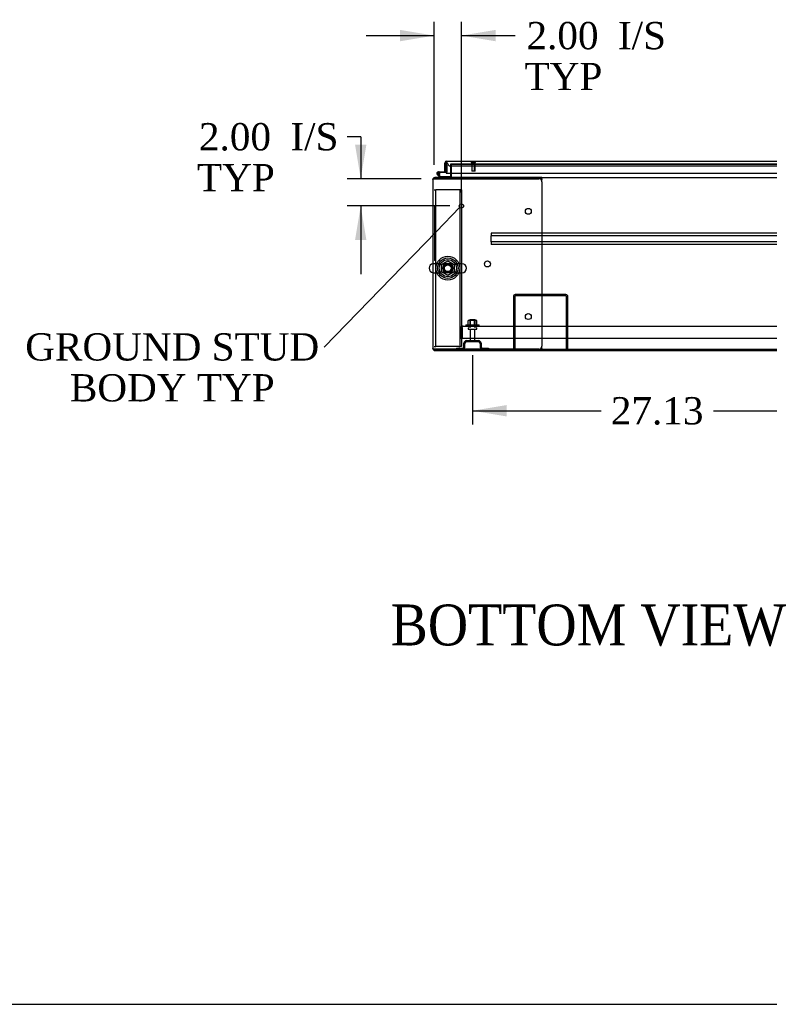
# Model space of a CAD drawing. Header units: inches. Extents: x 2 to 538, y -2 to 358.
# Tile 1 of 21: x 71 to 125, y 1 to 74. Entities that reach past the tile are written whole.
import ezdxf
from ezdxf import colors
from ezdxf.entities.mleader import LeaderData, LeaderLine
from ezdxf.enums import TextEntityAlignment as Align
from ezdxf.lldxf.tags import DXFTag
from ezdxf.math import Vec2, Vec3

# ---------------------------------------------------------------- set-up
doc = ezdxf.new("R2010")
doc.units = ezdxf.units.IN
doc.header["$MEASUREMENT"] = 0
for name, color, linetype in [('COM43134', 7, 'Continuous'), ('COM50669', 7, 'Continuous'), ('COM50677', 7, 'Continuous'), ('COM55602-1', 7, 'Continuous'), ('COM55604-1', 7, 'Continuous'), ('COM55605-1', 7, 'Continuous'), ('COM55607-2', 7, 'Continuous'), ('COM55738-23', 7, 'Continuous'), ('COM70112-2', 7, 'Continuous'), ('COM70113-2', 7, 'Continuous'), ('COM70218', 7, 'Continuous'), ('COM70220', 7, 'Continuous'), ('COM71193-3', 7, 'Continuous'), ('Default', 7, 'Continuous'), ('NTS166105', 7, 'Continuous'), ('NTS18024', 7, 'Continuous'), ('QLB20185', 7, 'Continuous'), ('SCS86415', 7, 'Continuous'), ('STD26089', 7, 'Continuous'), ('STD26258', 7, 'Continuous'), ('WAF25059', 7, 'Continuous'), ('WAF25377', 7, 'Continuous'), ('WAM254785', 7, 'Continuous')]:
    doc.layers.add(name, color=color, linetype=linetype)
doc.styles.add('SEACAD_Times_New_Roman', font='times.ttf')
tags = doc.linetypes.add('HIDDEN2', pattern=[0.1875, 0.125, -0.0625]).pattern_tags.tags
tags[6:7] = [DXFTag(74, 4), DXFTag(75, 0), DXFTag(340, '0'), DXFTag(46, 0.0), DXFTag(50, 0.0), DXFTag(44, 0.0), DXFTag(45, 0.0)]
tags[4:5] = [DXFTag(74, 4), DXFTag(75, 0), DXFTag(340, '0'), DXFTag(46, 0.0), DXFTag(50, 0.0), DXFTag(44, 0.0), DXFTag(45, 0.0)]
doc.dimstyles.new('HAMMOND_(STH_-_540x360)', dxfattribs={"dimtxt": 2, "dimasz": 2.5, "dimexe": 1, "dimexo": 1, "dimgap": 0.5, "dimtad": 0, "dimtih": 1, "dimtoh": 1, "dimzin": 0, "dimdsep": 46, "dimtxsty": 'SEACAD_Times_New_Roman', "dimblk1": '_SE_FILLED', "dimblk2": '_SE_FILLED', "dimsah": 1, "dimcen": 1, "dimadec": 0, "dimazin": 0, "dimtfac": 0.8, "dimtofl": 0, "dimtmove": 0, "dimatfit": 3, "dimfxl": 1, "dimtolj": 1, "dimtzin": 0, "dimarcsym": 0})

# ---------------------------------------------------------------- blocks, each defined once
blk = doc.blocks.new('_SE_FILLED')
at = {"color": 0}
blk.add_line((0, 0), (-1, 0), dxfattribs=at)
blk.add_solid([(0, 0), (-1, -0.1665), (-1, 0.1665), (0, 0)], dxfattribs=at)
blk = doc.blocks.new('SE1')
at = {"layer": 'COM43134', "color": 7, "linetype": 'HIDDEN2'}
for p, q in [((102.846, 50.33), (102.846, 51.02)), ((102.971, 51.102), (102.922, 51.169)), ((102.971, 51.02), (102.971, 51.169)), ((102.971, 51.102), (102.971, 51.02)), ((102.971, 51.02), (102.971, 51.02)), ((102.971, 50.33), (102.971, 51.02)), ((102.971, 51.02), (102.971, 50.33)), ((103.031, 51.205), (158.661, 51.205)), ((103.031, 51.205), (103.031, 51.205)), ((103.031, 51.205), (103.031, 51.205)), ((102.846, 50.33), (102.971, 50.33)), ((102.971, 50.33), (158.721, 50.33))]:
    blk.add_line(p, q, dxfattribs=at)
for start, end in [(126.19405, 180), (90.12083, 126.19405), (90, 90.05887)]:
    blk.add_arc((103.031, 51.02), 0.185, start, end, dxfattribs=at)
blk.add_open_spline([(102.971, 51.169), (102.981, 51.181), (102.991, 51.19), (103.006, 51.199), (103.011, 51.201), (103.021, 51.204), (103.026, 51.205), (103.031, 51.205)], degree=3, knots=[0, 0, 0, 0, 0.5, 0.5, 0.75, 0.75, 1, 1, 1, 1], dxfattribs=at)
at = {"layer": 'COM50669', "color": 7, "linetype": 'HIDDEN2'}
for p, q in [((110.577, 53.518), (106.863, 53.518)), ((106.72, 53.375), (106.72, 49.518)), ((106.815, 53.375), (106.815, 49.518)), ((110.577, 53.423), (106.863, 53.423)), ((110.625, 49.518), (110.625, 53.375)), ((110.72, 49.518), (110.72, 53.375))]:
    blk.add_line(p, q, dxfattribs=at)
for centre, radius, start, end in [((106.863, 53.375), 0.143, 90, 180), ((110.577, 53.375), 0.143, 0, 90), ((106.863, 53.375), 0.048, 90, 180), ((110.577, 53.375), 0.048, 0, 90)]:
    blk.add_arc(centre, radius, start, end, dxfattribs=at)
at = {"layer": 'COM50677', "color": 7, "linetype": 'HIDDEN2'}
for p, q in [((100.911, 61.206), (101.036, 61.206)), ((101.096, 61.206), (101.036, 61.206)), ((101.036, 49.706), (101.036, 61.206)), ((102.726, 61.206), (101.096, 61.206)), ((102.786, 61.206), (102.726, 61.206)), ((102.786, 61.206), (102.786, 49.706)), ((102.911, 61.206), (102.786, 61.206)), ((102.911, 61.206), (102.911, 49.706)), ((100.911, 49.706), (101.036, 49.706)), ((101.096, 49.706), (101.036, 49.706)), ((102.726, 49.706), (101.096, 49.706)), ((102.726, 49.706), (102.786, 49.706)), ((102.911, 49.706), (102.786, 49.706))]:
    blk.add_line(p, q, dxfattribs=at)
blk.add_circle((101.911, 55.456), 0.375, dxfattribs=at)
at = {"layer": 'COM55602-1', "color": 7, "linetype": 'Continuous'}
for p, q in [((106.816, 62.111), (100.959, 62.111)), ((108.816, 62.111), (106.816, 62.111)), ((106.816, 62.016), (106.816, 62.111)), ((108.816, 62.016), (108.816, 62.111)), ((100.816, 61.968), (100.816, 49.566)), ((100.824, 62.016), (100.959, 62.016)), ((100.959, 62.016), (100.824, 62.016)), ((100.959, 62.016), (100.959, 62.016)), ((106.816, 62.016), (100.959, 62.016)), ((100.959, 62.016), (108.596, 62.016)), ((108.816, 62.016), (106.816, 62.016)), ((108.792, 61.895), (108.805, 61.968)), ((108.816, 62.006), (108.816, 62.016)), ((108.816, 61.796), (108.816, 49.738)), ((100.824, 49.518), (100.959, 49.518)), ((100.959, 49.518), (100.824, 49.518)), ((100.959, 49.518), (100.959, 49.518)), ((100.959, 49.518), (106.816, 49.518)), ((108.596, 49.518), (100.959, 49.518)), ((100.959, 49.423), (106.816, 49.423)), ((106.816, 49.518), (106.816, 49.423)), ((106.816, 49.518), (108.816, 49.518)), ((106.816, 49.423), (108.816, 49.423)), ((108.805, 49.566), (108.792, 49.638)), ((108.816, 49.518), (108.816, 49.528)), ((108.816, 49.518), (108.816, 49.423))]:
    blk.add_line(p, q, dxfattribs=at)
for centre in [(107.816, 59.626), (104.816, 55.767), (107.816, 51.908)]:
    blk.add_circle(centre, 0.218, dxfattribs=at)
for centre, radius, start, end in [((100.959, 61.968), 0.143, 90, 160.38706), ((100.959, 61.968), 0.143, 160.38706, 180), ((108.596, 61.796), 0.22, 0, 90), ((109.123, 61.898), 0.326, 160.71602, 167.67415), ((100.959, 49.566), 0.143, 180, 199.61294), ((100.959, 49.566), 0.143, 199.61294, 270), ((108.596, 49.738), 0.22, 270, 0), ((109.123, 49.635), 0.326, 192.32585, 199.28398)]:
    blk.add_arc(centre, radius, start, end, dxfattribs=at)
for centre, start_param, end_param in [((100.959, 61.968), 2.799282, 3.141593), ((100.959, 49.566), 3.141593, 3.483903)]:
    blk.add_ellipse(centre, major_axis=(0.143, 0), ratio=0.99836, start_param=start_param, end_param=end_param, dxfattribs=at)
at = {"layer": 'COM55604-1', "color": 7, "linetype": 'HIDDEN2'}
for p, q in [((102.096, 63.078), (102.096, 62.423)), ((102.191, 63.078), (102.096, 63.078)), ((100.824, 62.016), (100.816, 62.016)), ((100.824, 49.518), (100.816, 49.518))]:
    blk.add_line(p, q, dxfattribs=at)
at = {"layer": 'COM55604-1', "color": 7, "linetype": 'Continuous'}
for p, q in [((102.096, 62.423), (102.096, 62.159)), ((100.816, 61.968), (100.816, 62.016)), ((100.816, 49.518), (100.816, 49.566))]:
    blk.add_line(p, q, dxfattribs=at)
for radius, start in [(0.048, 270), (0.143, 340.38706)]:
    blk.add_arc((102.048, 62.159), radius, start, 0, dxfattribs=at)
at = {"layer": 'COM55604-1', "color": 7, "linetype": 'HIDDEN2'}
blk.add_arc((102.048, 62.159), 0.143, 270, 340.38706, dxfattribs=at)
at = {"layer": 'COM55605-1', "color": 7, "linetype": 'HIDDEN2'}
for p, q in [((100.912, 49.431), (100.912, 49.518)), ((100.912, 49.423), (100.959, 49.423))]:
    blk.add_line(p, q, dxfattribs=at)
at = {"layer": 'COM55605-1', "color": 7, "linetype": 'Continuous'}
for p, q in [((100.912, 49.423), (100.912, 49.431)), ((108.816, 49.423), (130.705, 49.423))]:
    blk.add_line(p, q, dxfattribs=at)
at = {"layer": 'COM55607-2', "color": 7, "linetype": 'Continuous'}
for p, q in [((101.786, 63.004), (101.786, 63.004)), ((101.349, 62.111), (101.137, 62.322)), ((101.216, 62.526), (101.786, 62.526)), ((101.786, 62.464), (101.216, 62.464)), ((101.25, 62.297), (101.374, 62.173)), ((101.271, 62.414), (101.332, 62.419)), ((101.374, 62.173), (102.069, 62.173)), ((101.786, 62.526), (101.786, 62.528)), ((102.069, 62.173), (102.069, 62.116))]:
    blk.add_line(p, q, dxfattribs=at)
at = {"layer": 'COM55607-2', "color": 7, "linetype": 'HIDDEN2'}
for p, q in [((101.786, 63.004), (101.848, 63.004)), ((101.848, 63.004), (101.848, 62.489)), ((101.153, 62.396), (101.153, 62.421)), ((101.18, 62.367), (101.25, 62.297)), ((101.203, 62.471), (101.228, 62.471)), ((101.228, 62.346), (101.203, 62.346)), ((101.333, 62.409), (101.271, 62.409)), ((101.278, 62.421), (101.278, 62.396)), ((101.823, 62.464), (101.786, 62.464)), ((102.069, 62.116), (102.069, 62.111))]:
    blk.add_line(p, q, dxfattribs=at)
at = {"layer": 'COM55607-2', "color": 7, "linetype": 'Continuous'}
blk.add_circle((101.216, 62.409), 0.05, dxfattribs=at)
for radius, start, end in [(0.117, 90, 5.21591), (0.117, 227.60795, 287.02737), (0.055, 90, 5.21591), (0.055, 5.21591, 90), (0.117, 5.21591, 28.03984)]:
    blk.add_arc((101.216, 62.409), radius, start, end, dxfattribs=at)
at = {"layer": 'COM55607-2', "color": 7, "linetype": 'HIDDEN2'}
for centre, radius, start, end in [((101.203, 62.421), 0.05, 90, 180), ((101.203, 62.396), 0.05, 180, 270), ((101.216, 62.409), 0.117, 28.03984, 90), ((101.228, 62.421), 0.05, 0, 90), ((101.228, 62.396), 0.05, 270, 0), ((101.823, 62.489), 0.025, 270, 0)]:
    blk.add_arc(centre, radius, start, end, dxfattribs=at)
at = {"layer": 'COM55738-23', "color": 7, "linetype": 'HIDDEN2'}
for p, q in [((103.095, 49.705), (103.095, 49.955)), ((103.167, 49.705), (103.167, 49.955)), ((103.283, 50.143), (104.158, 50.143)), ((103.283, 50.071), (104.158, 50.071)), ((104.273, 49.955), (104.273, 49.705)), ((104.345, 49.955), (104.345, 49.705)), ((102.558, 49.59), (102.98, 49.59)), ((102.558, 49.59), (102.558, 49.518)), ((104.461, 49.59), (104.883, 49.59)), ((104.883, 49.59), (104.883, 49.518))]:
    blk.add_line(p, q, dxfattribs=at)
for centre, radius, start, end in [((103.283, 49.955), 0.188, 90, 180), ((103.283, 49.955), 0.115, 90, 180), ((104.158, 49.955), 0.188, 0, 90), ((104.158, 49.955), 0.116, 0, 90), ((102.98, 49.705), 0.188, 270, 0), ((102.98, 49.705), 0.116, 270, 0), ((104.461, 49.705), 0.188, 180, 270), ((104.461, 49.705), 0.115, 180, 270)]:
    blk.add_arc(centre, radius, start, end, dxfattribs=at)
at = {"layer": 'COM70112-2', "color": 7, "linetype": 'HIDDEN2'}
for p in [(102.191, 63.078), (129.23, 63.08)]:
    blk.add_line(p, (102.191, 63.08), dxfattribs=at)
blk.add_circle((101.911, 55.456), 0.344, dxfattribs=at)
at = {"layer": 'COM70113-2', "color": 7, "linetype": 'HIDDEN2'}
for p, q in [((102.191, 63.078), (129.23, 63.078)), ((102.191, 62.423), (102.191, 63.078)), ((100.911, 62.111), (100.959, 62.111)), ((100.911, 62.103), (100.911, 61.968)), ((100.911, 49.566), (100.911, 49.518))]:
    blk.add_line(p, q, dxfattribs=at)
at = {"layer": 'COM70113-2', "color": 7, "linetype": 'Continuous'}
for p, q in [((100.911, 62.111), (100.911, 62.103)), ((102.191, 62.159), (102.191, 62.423)), ((102.191, 62.159), (102.191, 62.111)), ((108.816, 62.111), (152.879, 62.111)), ((108.816, 49.518), (152.879, 49.518))]:
    blk.add_line(p, q, dxfattribs=at)
at = {"layer": 'COM70218', "color": 7, "linetype": 'HIDDEN2'}
for p, q in [((156.597, 58.016), (105.097, 58.016)), ((105.097, 58.016), (105.097, 57.973)), ((105.097, 57.973), (105.097, 57.871)), ((105.097, 57.871), (105.097, 57.828)), ((105.097, 57.391), (105.097, 57.828)), ((156.597, 57.828), (105.097, 57.828)), ((156.597, 57.391), (105.097, 57.391)), ((105.097, 57.391), (105.097, 57.348)), ((105.097, 57.348), (105.097, 57.246)), ((105.097, 57.246), (105.097, 57.203)), ((156.597, 57.203), (105.097, 57.203))]:
    blk.add_line(p, q, dxfattribs=at)
at = {"layer": 'COM70220', "color": 7, "linetype": 'HIDDEN2'}
for p, q in [((102.111, 62.953), (102.361, 62.953)), ((102.361, 62.953), (129.021, 62.953))]:
    blk.add_line(p, q, dxfattribs=at)
blk.add_arc((102.111, 63.203), 0.25, 180, 270, dxfattribs=at)
at = {"layer": 'COM71193-3', "color": 7, "linetype": 'Continuous'}
for p, q in [((101.691, 62.528), (101.691, 63.155)), ((101.786, 63.218), (101.747, 63.268)), ((101.786, 63.155), (101.786, 63.268)), ((101.786, 63.218), (101.786, 63.155)), ((101.786, 63.155), (101.786, 63.155)), ((101.786, 62.528), (101.786, 63.155)), ((101.786, 63.155), (101.786, 62.423)), ((101.834, 63.298), (129.548, 63.298)), ((101.834, 63.298), (101.834, 63.298)), ((101.834, 63.298), (101.834, 63.298)), ((101.691, 62.528), (101.786, 62.528)), ((101.786, 62.423), (129.596, 62.423))]:
    blk.add_line(p, q, dxfattribs=at)
for start, end in [(127.50359, 180), (90.15607, 127.50359), (90, 90.07617)]:
    blk.add_arc((101.834, 63.155), 0.143, start, end, dxfattribs=at)
blk.add_open_spline([(101.786, 63.268), (101.794, 63.278), (101.802, 63.285), (101.814, 63.293), (101.818, 63.295), (101.826, 63.297), (101.83, 63.298), (101.834, 63.298)], degree=3, knots=[0, 0, 0, 0, 0.5, 0.5, 0.75, 0.75, 1, 1, 1, 1], dxfattribs=at)
at = {"layer": 'NTS166105', "color": 7, "linetype": 'HIDDEN2'}
for p, q in [((103.566, 51.621), (103.405, 51.621)), ((103.405, 51.301), (103.405, 51.621)), ((103.876, 51.621), (103.566, 51.621)), ((103.566, 51.301), (103.566, 51.621)), ((104.036, 51.621), (103.876, 51.621)), ((103.876, 51.301), (103.876, 51.621)), ((104.036, 51.301), (104.036, 51.621))]:
    blk.add_line(p, q, dxfattribs=at)
at = {"layer": 'NTS18024', "color": 7, "linetype": 'HIDDEN2'}
for p, q in [((101.446, 55.719), (101.915, 55.993)), ((101.446, 55.193), (101.446, 55.719)), ((101.915, 55.993), (102.376, 55.719)), ((102.376, 55.719), (102.376, 55.193)), ((101.911, 54.921), (101.446, 55.193)), ((102.376, 55.193), (101.911, 54.921))]:
    blk.add_line(p, q, dxfattribs=at)
blk.add_circle((101.911, 55.456), 0.263, dxfattribs=at)
at = {"layer": 'QLB20185', "color": 7, "linetype": 'HIDDEN2'}
for p, q in [((100.941, 60.016), (100.911, 60.016)), ((100.941, 60.016), (100.941, 59.641)), ((100.941, 59.641), (100.941, 56.391)), ((100.958, 58.857), (100.941, 58.857)), ((100.956, 58.836), (100.941, 58.836)), ((100.958, 58.823), (100.941, 58.823)), ((100.956, 58.821), (100.941, 58.821)), ((100.956, 58.811), (100.941, 58.811)), ((100.956, 58.783), (100.941, 58.783)), ((100.956, 58.697), (100.941, 58.697)), ((100.956, 58.681), (100.941, 58.681)), ((100.941, 58.679), (100.958, 58.679)), ((100.941, 58.679), (100.958, 58.679)), ((100.958, 58.639), (100.941, 58.639)), ((100.956, 58.857), (100.956, 58.836)), ((100.956, 58.829), (100.956, 58.836)), ((100.956, 58.811), (100.956, 58.821)), ((100.956, 58.783), (100.956, 58.811)), ((100.956, 58.697), (100.956, 58.783)), ((100.956, 58.681), (100.956, 58.697)), ((100.956, 58.629), (100.956, 58.637)), ((100.956, 58.468), (100.956, 58.629)), ((100.956, 58.535), (100.958, 58.535)), ((100.956, 58.468), (100.941, 58.468)), ((100.958, 58.432), (100.941, 58.432)), ((100.956, 58.282), (100.941, 58.282)), ((100.956, 58.261), (100.941, 58.261)), ((100.941, 58.254), (100.958, 58.254)), ((100.956, 58.204), (100.941, 58.204)), ((100.956, 58.062), (100.941, 58.062)), ((100.956, 57.98), (100.941, 57.98)), ((100.956, 57.976), (100.941, 57.976)), ((100.956, 57.967), (100.941, 57.967)), ((100.956, 57.956), (100.941, 57.956)), ((100.956, 57.937), (100.941, 57.937)), ((100.956, 57.868), (100.941, 57.868)), ((100.956, 57.846), (100.941, 57.846)), ((100.958, 57.766), (100.941, 57.766)), ((100.958, 57.766), (100.941, 57.766)), ((100.956, 57.764), (100.941, 57.764)), ((100.956, 58.423), (100.956, 58.43)), ((100.956, 58.313), (100.956, 58.423)), ((100.956, 58.282), (100.956, 58.313)), ((100.956, 58.261), (100.956, 58.282)), ((100.956, 58.062), (100.956, 58.204)), ((100.958, 58.197), (100.956, 58.197)), ((100.956, 58.063), (100.958, 58.063)), ((100.956, 57.976), (100.956, 57.98)), ((100.956, 57.967), (100.956, 57.976)), ((100.956, 57.956), (100.956, 57.967)), ((100.956, 57.937), (100.956, 57.956)), ((100.956, 57.868), (100.956, 57.937)), ((100.956, 57.846), (100.956, 57.868)), ((100.956, 57.756), (100.956, 57.764)), ((100.941, 57.632), (100.958, 57.632)), ((100.958, 57.552), (100.941, 57.552)), ((100.956, 57.532), (100.941, 57.532)), ((100.956, 57.437), (100.941, 57.437)), ((100.941, 57.422), (100.958, 57.422)), ((100.941, 57.418), (100.958, 57.418)), ((100.958, 57.344), (100.941, 57.344)), ((100.956, 57.337), (100.941, 57.337)), ((100.956, 57.312), (100.941, 57.312)), ((100.956, 57.22), (100.941, 57.22)), ((100.941, 57.2), (100.958, 57.2)), ((100.956, 57.641), (100.956, 57.756)), ((100.956, 57.634), (100.956, 57.641)), ((100.956, 57.532), (100.956, 57.552)), ((100.956, 57.437), (100.956, 57.532)), ((100.956, 57.418), (100.956, 57.437)), ((100.956, 57.312), (100.956, 57.337)), ((100.956, 57.22), (100.956, 57.312)), ((100.956, 57.2), (100.956, 57.22)), ((100.941, 56.391), (100.941, 56.016)), ((100.941, 56.016), (100.911, 56.016))]:
    blk.add_line(p, q, dxfattribs=at)
at = {"layer": 'SCS86415', "color": 7, "linetype": 'HIDDEN2'}
for p, q in [((101.381, 55.787), (100.875, 55.787)), ((102.947, 55.787), (102.441, 55.787)), ((100.875, 55.124), (101.381, 55.124)), ((102.441, 55.124), (102.947, 55.124))]:
    blk.add_line(p, q, dxfattribs=at)
for radius in [0.625, 0.312, 0.252]:
    blk.add_circle((101.911, 55.456), radius, dxfattribs=at)
at = {"layer": 'SCS86415', "color": 7, "linetype": 'Continuous'}
blk.add_arc((100.875, 55.456), 0.331, 100.31318, 259.68682, dxfattribs=at)
at = {"layer": 'SCS86415', "color": 7, "linetype": 'HIDDEN2'}
for centre, start, end in [((100.875, 55.456), 90, 100.31318), ((102.947, 55.456), 270, 90), ((100.875, 55.456), 259.68682, 270)]:
    blk.add_arc(centre, 0.331, start, end, dxfattribs=at)
at = {"layer": 'STD26089', "color": 7, "linetype": 'HIDDEN2'}
for p, q in [((103.533, 51.705), (103.908, 51.705)), ((103.533, 51.705), (103.533, 51.08)), ((103.908, 51.08), (103.908, 51.705)), ((103.395, 51.05), (103.395, 51.01)), ((103.425, 50.98), (104.015, 50.98)), ((103.554, 50.98), (103.554, 50.203)), ((103.886, 50.203), (103.886, 50.98)), ((104.045, 51.01), (104.045, 51.05))]:
    blk.add_line(p, q, dxfattribs=at)
for centre, radius, start, end in [((103.425, 51.05), 0.03, 90, 180), ((103.425, 51.01), 0.03, 180, 270), ((104.015, 51.05), 0.03, 0, 90), ((104.015, 51.01), 0.03, 270, 0), ((103.614, 50.203), 0.06, 180, 270), ((103.826, 50.203), 0.06, 270, 0)]:
    blk.add_arc(centre, radius, start, end, dxfattribs=at)
at = {"layer": 'STD26258', "color": 7, "linetype": 'HIDDEN2'}
for p, q in [((103.63, 63.203), (103.63, 63.172)), ((103.942, 63.172), (103.63, 63.172)), ((103.661, 63.172), (103.661, 62.578)), ((103.692, 62.578), (103.692, 63.172)), ((103.88, 62.578), (103.88, 63.172)), ((103.911, 62.578), (103.911, 63.172)), ((103.942, 63.172), (103.942, 63.203)), ((103.911, 62.578), (103.661, 62.578))]:
    blk.add_line(p, q, dxfattribs=at)
blk.add_circle((102.911, 60.016), 0.156, dxfattribs=at)
at = {"layer": 'WAF25059', "color": 7, "linetype": 'HIDDEN2'}
for p, q in [((103.22, 51.301), (104.22, 51.301)), ((103.22, 51.301), (103.22, 51.205)), ((104.22, 51.205), (104.22, 51.301))]:
    blk.add_line(p, q, dxfattribs=at)
at = {"layer": 'WAF25377', "color": 7, "linetype": 'HIDDEN2'}
for radius in [0.875, 0.34]:
    blk.add_circle((101.911, 55.456), radius, dxfattribs=at)
at = {"layer": 'WAM254785', "color": 7, "linetype": 'HIDDEN2'}
for radius in [0.75, 0.312]:
    blk.add_circle((101.911, 55.456), radius, dxfattribs=at)
blk = doc.blocks.new('DMBLK3679')
at = {"layer": 'Default', "linetype": 'Continuous'}
for points in [[(106.22, 44.585), (106.22, 45.418), (103.72, 45.001)], [(128.346, 44.585), (130.846, 45.001), (128.346, 45.418)]]:
    blk.add_hatch(color=7, dxfattribs=at).paths.add_polyline_path(points)
at = {"layer": 'Default', "color": 7, "linetype": 'Continuous'}
for p, q in [((130.846, 49.98), (130.846, 44.001)), ((103.72, 49.071), (103.72, 44.001)), ((103.72, 45.001), (113.171, 45.001)), ((121.395, 45.001), (130.846, 45.001))]:
    blk.add_line(p, q, dxfattribs=at)
at = {"layer": 'Default', "color": 7, "linetype": 'Continuous', "style": 'SEACAD_Times_New_Roman'}
blk.add_text('27.13', height=2, dxfattribs=at).set_placement((113.871, 46.001), align=Align.TOP_LEFT)
blk = doc.blocks.new('DMBLK3685')
at = {"layer": 'Default', "linetype": 'Continuous'}
for points in [[(98.411, 72.928), (98.411, 72.095), (100.911, 72.511)], [(105.411, 72.928), (102.911, 72.511), (105.411, 72.095)]]:
    blk.add_hatch(color=7, dxfattribs=at).paths.add_polyline_path(points)
at = {"layer": 'Default', "color": 7, "linetype": 'Continuous'}
for p, q in [((100.911, 63.039), (100.911, 73.511)), ((102.911, 61.016), (102.911, 73.511)), ((95.911, 72.511), (100.911, 72.511)), ((102.911, 72.511), (105.84, 72.511)), ((105.84, 72.511), (106.84, 72.511))]:
    blk.add_line(p, q, dxfattribs=at)
at = {"layer": 'Default', "color": 7, "linetype": 'Continuous', "style": 'SEACAD_Times_New_Roman'}
for s, p in [('I/S', (114.39, 73.511)), ('2.00', (107.682, 73.511)), ('TYP', (107.54, 70.511))]:
    blk.add_text(s, height=2, dxfattribs=at).set_placement(p, align=Align.TOP_LEFT)
blk = doc.blocks.new('DMBLK3686')
at = {"layer": 'Default', "linetype": 'Continuous'}
for points in [[(95.104, 64.516), (95.521, 62.016), (95.937, 64.516)], [(95.104, 57.516), (95.937, 57.516), (95.521, 60.016)]]:
    blk.add_hatch(color=7, dxfattribs=at).paths.add_polyline_path(points)
at = {"layer": 'Default', "color": 7, "linetype": 'Continuous'}
for p, q in [((95.521, 65.095), (94.521, 65.095)), ((95.521, 65.095), (95.521, 62.016)), ((99.959, 62.016), (94.521, 62.016)), ((102.067, 60.016), (94.521, 60.016)), ((95.521, 60.016), (95.521, 55.016))]:
    blk.add_line(p, q, dxfattribs=at)
at = {"layer": 'Default', "color": 7, "linetype": 'Continuous', "style": 'SEACAD_Times_New_Roman'}
for s, p in [('2.00', (83.653, 66.095)), ('I/S', (90.361, 66.095)), ('TYP', (83.511, 63.095))]:
    blk.add_text(s, height=2, dxfattribs=at).set_placement(p, align=Align.TOP_LEFT)
blk = doc.blocks.new('BORDER')
at = {"layer": 'Default', "color": 7, "linetype": 'Continuous'}
blk.add_line((-41.86, 0), (0, 0), dxfattribs=at)

msp = doc.modelspace()

# ---------------------------------------------------------------- block references
at = {"layer": 'Default', "color": 7, "xscale": 12.8, "yscale": 12.8, "zscale": 12.8}
msp.add_blockref('BORDER', (537.834, 1.476), dxfattribs=at)
at = {"layer": 'Default'}
msp.add_blockref('SE1', (0, 0), dxfattribs=at)

# ---------------------------------------------------------------- texts
at = {"layer": 'Default', "color": 7, "linetype": 'Continuous', "style": 'SEACAD_Times_New_Roman'}
msp.add_text('BOTTOM VIEW', height=3, dxfattribs=at).set_placement((97.698, 30.796), align=Align.TOP_LEFT)

# ---------------------------------------------------------------- dimensions: what is measured, and where the dimension line sits
at = {"layer": 'Default', "color": 7, "linetype": 'Continuous'}
dim = msp.add_linear_dim(base=(102.911, 72.511), p1=(100.911, 62.039), p2=(102.911, 60.016), text='\\A1;<> I/S\\PTYP', dimstyle='HAMMOND_(STH_-_540x360)', override={"dimtmove": 1}, dxfattribs=at)
dim.commit()
dim.dimension.update_dxf_attribs({"geometry": 'DMBLK3685', "text_midpoint": (106.84, 72.511), "dimtype": 160})
dim = msp.add_linear_dim(base=(95.521, 60.016), p1=(100.959, 62.016), p2=(103.067, 60.016), angle=90, text='\\A1;<> I/S\\PTYP', dimstyle='HAMMOND_(STH_-_540x360)', override={"dimtmove": 1}, dxfattribs=at)
dim.commit()
dim.dimension.update_dxf_attribs({"geometry": 'DMBLK3686', "text_midpoint": (94.521, 65.095), "dimtype": 160})
dim = msp.add_linear_dim(base=(130.846, 45.001), p1=(103.72, 50.071), p2=(130.846, 50.98), text='\\A1;<>', dimstyle='HAMMOND_(STH_-_540x360)', dxfattribs=at)
dim.commit()
dim.dimension.update_dxf_attribs({"geometry": 'DMBLK3679', "text_midpoint": (117.283, 45.001), "dimtype": 160})

# ---------------------------------------------------------------- leaders
ml = msp.add_multileader_mtext('Standard', dxfattribs=at)
ml.set_content('{\\pxsm0.9;\\fTimes New Roman|b0||i0||c0|p34;\\W1.;GROUND STUD\\PBODY TYP\\P}', color=7)
ml.set_leader_properties()
ml.set_arrow_properties(name='_SE_FILLED')
ml.build(insert=Vec2(0, 0))
ml.multileader.update_dxf_attribs({"dogleg_length": 0, "arrow_head_size": 2.5})
ctx = ml.context
ctx.base_point, ctx.char_height, ctx.arrow_head_size, ctx.landing_gap_size = Vec3(71.163, 48.753), 2, 2.5, 0.7
ctx.text_align_type = 1
notes = []
notes.append((ctx, [(0, (1, 1, 0), (92.834, 49.663), (-1, 0), 0, [(0, [(102.784, 59.924)], 0, [])])]))
ctx.mtext.insert, ctx.mtext.alignment = Vec3(81.693, 50.685), 2
for ctx, leaders in notes:
    for number, flags, end, landing, length, lines in leaders:
        leader = LeaderData()
        leader.index, (leader.has_last_leader_line, leader.has_dogleg_vector, leader.attachment_direction) = number, flags
        leader.last_leader_point, leader.dogleg_vector, leader.dogleg_length = Vec3(end), Vec3(landing), length
        for number, points, colour, breaks in lines:
            line = LeaderLine()
            line.index, line.vertices, line.color, line.breaks = number, Vec3.list(points), colors.encode_raw_color(colour), breaks
            leader.lines.append(line)
        ctx.leaders.append(leader)

doc.saveas('drawing.dxf')
